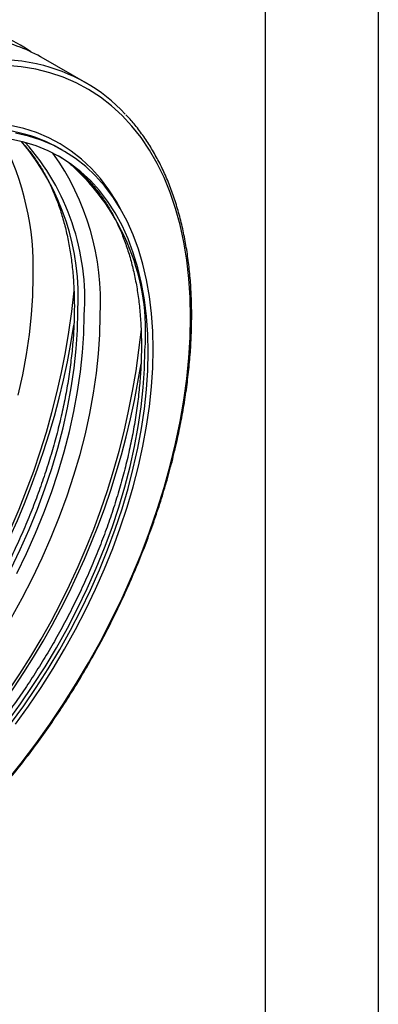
# Model space of a CAD drawing. Header units: millimetres. Extents: x 0 to 140, y 0 to 108.
# Tile 7 of 8: x 130 to 140, y 66 to 93. Entities that reach past the tile are written whole.
import ezdxf

# ---------------------------------------------------------------- set-up
doc = ezdxf.new("R2010")
doc.units = ezdxf.units.MM
doc.header["$LTSCALE"] = 0.5
doc.layers.add('TEXT', color=140, linetype='Continuous', lineweight=25)

msp = doc.modelspace()

# ---------------------------------------------------------------- linework, layer by layer
at = {"color": 7, "linetype": 'Continuous'}
msp.add_line((139.701, 107.951), (139.701, 0.001), dxfattribs=at)
for p, q in [((131.483, 91.624), (130.288, 92.313)), ((130.845, 89.721), (130.755, 89.773))]:
    msp.add_line(p, q)
at = {"flags": 128}
for points in [[(130.127, 92.152), (130.09, 92.16), (129.685, 92.232), (129.268, 92.275)], [(134.425, 85.034), (134.413, 85.585), (134.378, 86.122), (134.319, 86.642), (134.237, 87.145), (134.132, 87.63), (134.004, 88.095), (133.853, 88.538), (133.681, 88.96), (133.486, 89.359), (133.27, 89.735), (133.033, 90.085), (132.776, 90.41), (132.5, 90.708), (132.204, 90.98), (131.89, 91.223), (131.559, 91.439), (131.211, 91.625), (130.846, 91.783), (130.467, 91.911), (130.074, 92.009), (129.667, 92.076), (129.248, 92.114)], [(132.463, 88.061), (132.34, 88.285), (132.125, 88.621), (131.891, 88.932), (131.636, 89.217), (131.363, 89.476), (131.071, 89.707), (130.762, 89.909), (130.436, 90.083), (130.094, 90.228), (129.737, 90.343), (129.366, 90.428)], [(129.646, 90.214), (129.413, 90.264)], [(133.231, 84.054), (133.219, 84.56), (133.184, 85.051), (133.126, 85.526), (133.045, 85.984), (132.942, 86.423), (132.815, 86.842), (132.667, 87.24), (132.497, 87.616), (132.306, 87.968), (132.094, 88.297), (131.862, 88.6), (131.61, 88.878), (131.34, 89.128), (131.051, 89.352), (130.745, 89.547), (130.423, 89.715), (130.085, 89.853), (129.733, 89.962), (129.367, 90.041)], [(133.372, 84.135), (133.36, 84.646), (133.326, 85.141), (133.268, 85.621), (133.187, 86.083), (133.083, 86.526), (132.957, 86.949), (132.808, 87.352), (132.638, 87.732), (132.447, 88.089), (132.235, 88.422), (132.003, 88.73), (131.751, 89.013), (131.48, 89.269), (131.191, 89.497), (130.885, 89.698), (130.562, 89.87), (130.224, 90.013), (129.87, 90.127), (129.503, 90.212)], [(131.045, 89.343), (130.961, 89.404), (130.7, 89.574)], [(129.581, 82.845), (129.708, 83.419), (129.813, 83.987), (129.895, 84.548), (129.953, 85.099), (129.988, 85.639), (130, 86.167)], [(129.248, 71.977), (129.667, 72.498), (130.074, 73.035), (130.467, 73.587), (130.846, 74.153), (131.211, 74.731), (131.559, 75.319), (131.89, 75.917), (132.204, 76.524), (132.5, 77.136), (132.776, 77.754), (133.033, 78.376), (133.27, 78.999), (133.486, 79.624), (133.681, 80.247), (133.853, 80.869), (134.004, 81.487), (134.132, 82.099), (134.237, 82.705), (134.319, 83.303), (134.378, 83.891), (134.413, 84.469), (134.425, 85.034)], [(129.364, 77.936), (129.634, 78.499), (129.886, 79.067), (130.118, 79.639), (130.33, 80.212), (130.521, 80.785), (130.691, 81.357), (130.839, 81.927), (130.966, 82.491), (131.069, 83.05), (131.15, 83.601), (131.208, 84.143), (131.243, 84.675), (131.255, 85.194)], [(129.377, 76.572), (129.686, 77.131), (129.977, 77.698), (130.25, 78.271), (130.504, 78.849), (130.739, 79.431), (130.953, 80.014), (131.145, 80.597), (131.317, 81.178), (131.467, 81.757), (131.594, 82.331), (131.698, 82.899), (131.78, 83.459), (131.839, 84.01), (131.874, 84.55), (131.885, 85.079)], [(129.545, 77.832), (129.815, 78.395), (130.067, 78.963), (130.299, 79.534), (130.511, 80.108), (130.702, 80.681), (130.872, 81.253), (131.02, 81.822), (131.146, 82.387), (131.25, 82.946), (131.331, 83.497), (131.389, 84.039), (131.424, 84.57), (131.436, 85.09)], [(129.276, 73.658), (129.643, 74.159), (129.995, 74.675), (130.333, 75.203), (130.655, 75.742), (130.961, 76.291), (131.249, 76.848), (131.52, 77.411), (131.771, 77.979), (132.004, 78.55), (132.216, 79.123), (132.407, 79.697), (132.577, 80.269), (132.725, 80.838), (132.851, 81.403), (132.955, 81.962), (133.036, 82.513), (133.094, 83.055), (133.129, 83.586), (133.14, 84.106)], [(129.367, 73.605), (129.733, 74.107), (130.085, 74.623), (130.423, 75.151), (130.745, 75.69), (131.051, 76.239), (131.34, 76.796), (131.61, 77.359), (131.862, 77.927), (132.094, 78.498), (132.306, 79.071), (132.497, 79.645), (132.667, 80.217), (132.815, 80.786), (132.942, 81.351), (133.045, 81.909), (133.126, 82.46), (133.184, 83.003), (133.219, 83.534), (133.231, 84.054)], [(129.503, 73.592), (129.87, 74.1), (130.224, 74.622), (130.562, 75.156), (130.885, 75.701), (131.191, 76.255), (131.48, 76.817), (131.751, 77.386), (132.003, 77.959), (132.235, 78.535), (132.447, 79.113), (132.638, 79.691), (132.808, 80.268), (132.957, 80.842), (133.083, 81.411), (133.187, 81.974), (133.268, 82.529), (133.326, 83.076), (133.36, 83.611), (133.372, 84.135)]]:
    msp.add_lwpolyline(points, dxfattribs=at)
for centre, radius, start, end in [((127.188, 88.535), 4.821, 55.2803, 77.381), ((127.87, 88.107), 4.852, 60.103, 77.3463), ((129.078, 87.459), 4.809, 43.0918, 77.3977), ((122.074, 86.422), 7.93, 358.1576, 27.4479), ((128.672, 86.149), 4.18, 60.1144, 76.5247), ((124.469, 85.605), 6.798, 356.5392, 40.0218), ((124.821, 85.548), 6.63, 356.0405, 41.5918), ((124.688, 85.463), 7.208, 356.9421, 35.5213), ((126.849, 84.627), 6.313, 355.2681, 48.3451), ((109.431, 87.996), 21.837, 305.8023, 354.1609), ((109.015, 88.238), 22.394, 308.6247, 351.2028), ((111.317, 86.908), 21.837, 305.8023, 354.1609), ((110.901, 87.15), 22.394, 308.6247, 351.2028)]:
    msp.add_arc(centre, radius, start, end)
for points, knots in [([(134.456, 85.083), (134.456, 85.176), (134.454, 85.446), (134.435, 85.882), (134.392, 86.388), (134.328, 86.879), (134.243, 87.354), (134.138, 87.812), (134.011, 88.253), (133.865, 88.675), (133.698, 89.078), (133.512, 89.46), (133.306, 89.821), (133.081, 90.159), (132.85, 90.463), (132.685, 90.643), (132.608, 90.727)], [0, 0, 0, 0, 0.039363, 0.114115, 0.188876, 0.263637, 0.338391, 0.413133, 0.487854, 0.562545, 0.637194, 0.711789, 0.786318, 0.860769, 0.935133, 1, 1, 1, 1]), ([(129.664, 89.973), (129.737, 89.893), (129.886, 89.727), (130.091, 89.446), (130.284, 89.14), (130.459, 88.811), (130.614, 88.461), (130.751, 88.092), (130.869, 87.704), (130.967, 87.297), (131.045, 86.873), (131.103, 86.433), (131.141, 85.978), (131.155, 85.607), (131.158, 85.305), (131.154, 85), (131.137, 84.585), (131.095, 84.081), (131.033, 83.567), (130.951, 83.045), (130.848, 82.516), (130.726, 81.981), (130.584, 81.442), (130.422, 80.9), (130.241, 80.356), (130.042, 79.813), (129.825, 79.27), (129.59, 78.73), (129.338, 78.193), (129.069, 77.662), (128.785, 77.138), (128.486, 76.621), (128.173, 76.114), (127.846, 75.616), (127.506, 75.131), (127.155, 74.659), (126.793, 74.2), (126.421, 73.757), (126.039, 73.33), (125.65, 72.92), (125.254, 72.529), (124.851, 72.157), (124.444, 71.806), (124.033, 71.475), (123.619, 71.167), (123.203, 70.881), (122.786, 70.618), (122.37, 70.379), (121.955, 70.165), (121.543, 69.975), (121.134, 69.811), (120.73, 69.672), (120.331, 69.558), (119.939, 69.471), (119.554, 69.41), (119.178, 69.375), (118.81, 69.366), (118.452, 69.384), (118.125, 69.423), (117.924, 69.468), (117.833, 69.488)], [0, 0, 0, 0, 0.016895, 0.034868, 0.052763, 0.070585, 0.088344, 0.106051, 0.123717, 0.141352, 0.158967, 0.176568, 0.194161, 0.211751, 0.218207, 0.22744, 0.245029, 0.262624, 0.280224, 0.29783, 0.315441, 0.333059, 0.350683, 0.368312, 0.385945, 0.403584, 0.421226, 0.438872, 0.45652, 0.474171, 0.491823, 0.509475, 0.527127, 0.544779, 0.562428, 0.580076, 0.59772, 0.615361, 0.632998, 0.650629, 0.668256, 0.685876, 0.703489, 0.721095, 0.738695, 0.756287, 0.773873, 0.791452, 0.809027, 0.8266, 0.844172, 0.861747, 0.879329, 0.896926, 0.914545, 0.932196, 0.94989, 0.967638, 0.985453, 1, 1, 1, 1]), ([(131.023, 89.357), (131.025, 89.356), (131.119, 89.292), (131.291, 89.142), (131.538, 88.906), (131.766, 88.643), (131.977, 88.358), (132.17, 88.051), (132.344, 87.722), (132.5, 87.373), (132.637, 87.003), (132.754, 86.615), (132.852, 86.209), (132.931, 85.785), (132.989, 85.345), (133.027, 84.889), (133.041, 84.519), (133.042, 84.3), (133.043, 84.242)], [0, 0, 0, 0, 0.0012809, 0.0722089, 0.1429711, 0.2134841, 0.2837026, 0.3536178, 0.4232488, 0.4926316, 0.5618104, 0.6308298, 0.6997311, 0.76855, 0.8373157, 0.9060515, 0.9747753, 1, 1, 1, 1]), ([(118.62, 66.567), (118.627, 66.565), (118.758, 66.528), (119.024, 66.482), (119.418, 66.43), (119.823, 66.408), (120.238, 66.412), (120.662, 66.444), (121.094, 66.503), (121.532, 66.588), (121.977, 66.701), (122.427, 66.841), (122.88, 67.006), (123.337, 67.198), (123.796, 67.415), (124.256, 67.658), (124.717, 67.925), (125.176, 68.215), (125.634, 68.529), (126.09, 68.866), (126.541, 69.225), (126.988, 69.605), (127.43, 70.005), (127.865, 70.425), (128.293, 70.863), (128.713, 71.319), (129.123, 71.792), (129.524, 72.281), (129.914, 72.784), (130.293, 73.301), (130.659, 73.831), (131.012, 74.372), (131.352, 74.924), (131.677, 75.485), (131.986, 76.053), (132.28, 76.629), (132.558, 77.211), (132.818, 77.797), (133.061, 78.386), (133.286, 78.977), (133.492, 79.569), (133.68, 80.161), (133.848, 80.751), (133.996, 81.338), (134.124, 81.921), (134.232, 82.499), (134.319, 83.07), (134.385, 83.634), (134.431, 84.189), (134.453, 84.672), (134.455, 84.966), (134.456, 85.083)], [0, 0, 0, 0, 0.00122, 0.022025, 0.042851, 0.063702, 0.084578, 0.105477, 0.126398, 0.147336, 0.16829, 0.189255, 0.210228, 0.231208, 0.252191, 0.273177, 0.294163, 0.315148, 0.336132, 0.357114, 0.378094, 0.399072, 0.420048, 0.441022, 0.461993, 0.482963, 0.50393, 0.524897, 0.545862, 0.566826, 0.587788, 0.608751, 0.629713, 0.650674, 0.671636, 0.692598, 0.713561, 0.734524, 0.755488, 0.776453, 0.79742, 0.818389, 0.839359, 0.860331, 0.881306, 0.902283, 0.923263, 0.944245, 0.96523, 0.986218, 1, 1, 1, 1]), ([(133.043, 84.242), (133.042, 84.157), (133.04, 83.912), (133.022, 83.496), (132.981, 82.992), (132.919, 82.478), (132.837, 81.956), (132.734, 81.427), (132.611, 80.893), (132.469, 80.354), (132.308, 79.812), (132.127, 79.268), (131.928, 78.724), (131.71, 78.181), (131.475, 77.641), (131.223, 77.105), (130.955, 76.574), (130.671, 76.049), (130.372, 75.533), (130.058, 75.025), (129.731, 74.528), (129.392, 74.043), (129.04, 73.57), (128.678, 73.112), (128.306, 72.668), (127.925, 72.242), (127.536, 71.832), (127.139, 71.441), (126.737, 71.069), (126.33, 70.717), (125.918, 70.387), (125.504, 70.078), (125.088, 69.792), (124.672, 69.529), (124.255, 69.291), (123.841, 69.076), (123.428, 68.886), (123.019, 68.722), (122.615, 68.583), (122.217, 68.47), (121.824, 68.383), (121.44, 68.322), (121.063, 68.287), (120.695, 68.278), (120.338, 68.295), (119.99, 68.338), (119.654, 68.409), (119.339, 68.499), (119.143, 68.58), (119.05, 68.618)], [0, 0, 0, 0, 0.011268, 0.032736, 0.054211, 0.075692, 0.097179, 0.118674, 0.140177, 0.161686, 0.183202, 0.204725, 0.226252, 0.247785, 0.269321, 0.290861, 0.312404, 0.333948, 0.355492, 0.377037, 0.39858, 0.420122, 0.441661, 0.463196, 0.484727, 0.506252, 0.527772, 0.549284, 0.570789, 0.592287, 0.613775, 0.635255, 0.656727, 0.67819, 0.699646, 0.721096, 0.742543, 0.76399, 0.78544, 0.8069, 0.828377, 0.849881, 0.871424, 0.893019, 0.914681, 0.936423, 0.958257, 0.980189, 1, 1, 1, 1])]:
    msp.add_open_spline(points, degree=3, knots=knots)
at = {"layer": 'TEXT'}
msp.add_line((136.525, 104.775), (136.525, 3.175), dxfattribs=at)

doc.saveas('drawing.dxf')
